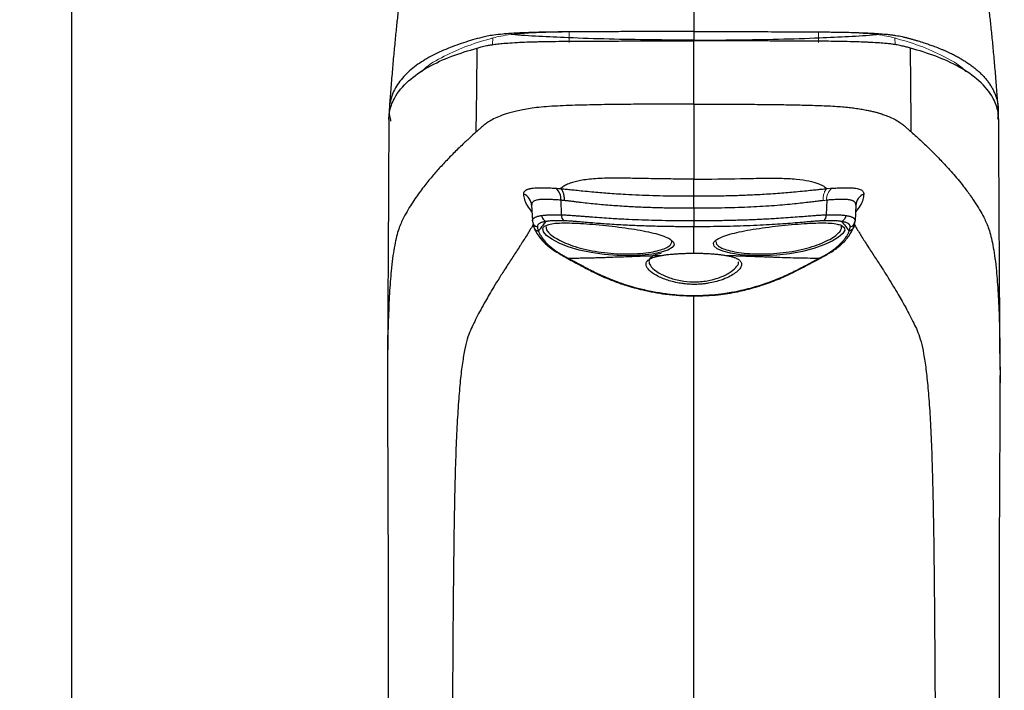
# Model space of a CAD drawing. Header units: millimetres. Extents: x 22 to 354, y 5 to 374.
# Tile 6 of 15: x 279 to 353, y 126 to 177. Entities that reach past the tile are written whole.
import ezdxf

# ---------------------------------------------------------------- set-up
doc = ezdxf.new("R2010")
doc.units = ezdxf.units.MM
doc.layers.add('DRAWINGS', color=7, linetype='Continuous')
doc.styles.add('SLDTEXTSTYLE0', font='TXT', dxfattribs={"width": 0.75})
doc.dimstyles.new('SLDDIMSTYLE0', dxfattribs={"dimtxt": 3.5, "dimasz": 3.302, "dimexe": 0, "dimexo": 0.0625, "dimgap": 0.875, "dimtad": 0, "dimtih": 1, "dimtoh": 1, "dimdec": 0, "dimrnd": 1e-09, "dimzin": 12, "dimdsep": 46, "dimtxsty": 'SLDTEXTSTYLE0', "dimsah": 1, "dimcen": 0.09, "dimadec": 0, "dimazin": 3, "dimtfac": 1, "dimtdec": 0, "dimtofl": 0, "dimtmove": 0, "dimatfit": 3, "dimfxl": 0, "dimfrac": 2, "dimtolj": 1, "dimtzin": 12, "dimarcsym": 0})

# ---------------------------------------------------------------- blocks, each defined once
blk = doc.blocks.new('_D_1')
at = {"layer": 'DRAWINGS'}
for p, q in [((328.111, 215.413), (282.363, 215.413)), ((283.363, 215.413), (283.363, 120.486)), ((283.363, 18.36), (283.363, 114.929)), ((306.021, 18.36), (282.363, 18.36))]:
    blk.add_line(p, q, dxfattribs=at)
for points in [[(283.363, 215.413), (282.855, 212.111), (283.871, 212.111)], [(283.363, 18.36), (283.871, 21.662), (282.855, 21.662)]]:
    blk.add_solid(points, dxfattribs=at)
at = {"layer": 'DRAWINGS', "insert": (279.483, 119.441), "char_height": 3.5, "attachment_point": 1, "style": 'SLDTEXTSTYLE0'}
blk.add_mtext('197', dxfattribs=at)

msp = doc.modelspace()

# ---------------------------------------------------------------- linework, layer by layer
at = {"color": 144, "linetype": 'Continuous', "lineweight": 18}
for p, q in [((314.93, 174.643), (314.956, 175.141)), ((320.683, 175.594), (320.673, 174.893)), ((326.989, 175.618), (330.017, 175.621)), ((330.017, 175.621), (330.018, 175.621)), ((330.017, 175.621), (330.017, 175.621)), ((339.371, 174.899), (339.365, 175.594)), ((345.105, 174.646), (345.079, 175.141))]:
    msp.add_line(p, q, dxfattribs=at)
at = {"color": 7, "linetype": 'Continuous', "lineweight": 25}
for p, q in [((330.017, 162.369), (330.017, 163.293)), ((317.863, 162.597), (317.924, 161.424)), ((320.049, 162.979), (320.084, 161.885)), ((339.986, 162.979), (339.951, 161.885)), ((342.172, 162.597), (342.11, 161.424)), ((330.017, 162.369), (330.017, 161.449)), ((317.927, 161.384), (318.061, 160.881)), ((330.017, 161.449), (330.017, 160.987)), ((330.017, 159.005), (330.017, 160.987)), ((341.974, 160.881), (342.107, 161.384)), ((338.527, 158.109), (339.618, 158.689)), ((307.053, 149.842), (307.053, 149.675)), ((307.059, 150.261), (307.054, 149.675)), ((352.976, 150.261), (352.981, 149.589)), ((352.983, 149.589), (352.982, 149.842))]:
    msp.add_line(p, q, dxfattribs=at)
at = {"color": 8, "linetype": 'Continuous', "lineweight": 25}
for p, q in [((318.001, 161.095), (317.979, 161.19)), ((342.061, 161.211), (342.035, 161.097)), ((307.054, 149.675), (307.053, 149.538)), ((352.981, 149.589), (352.983, 149.291))]:
    msp.add_line(p, q, dxfattribs=at)
at = {"color": 7, "linetype": 'Continuous', "lineweight": 25, "flags": 128}
for points in [[(313.712, 168.094), (313.742, 171.249), (313.772, 174.384)], [(330.017, 174.921), (330.017, 174.921)]]:
    msp.add_lwpolyline(points, dxfattribs=at)
at = {"color": 8, "linetype": 'Continuous', "lineweight": 25, "flags": 128}
for points in [[(341.009, 161.119), (341.07, 161.103), (341.295, 160.942), (341.331, 160.729), (341.188, 160.476), (340.873, 160.196), (340.396, 159.904), (339.77, 159.619), (339.016, 159.358), (338.158, 159.136), (337.221, 158.965), (336.24, 158.856), (335.263, 158.81), (334.333, 158.824), (333.489, 158.891), (332.769, 159.005), (332.193, 159.156), (331.778, 159.334), (331.539, 159.531), (331.489, 159.736), (331.489, 159.736)], [(328.252, 160.055), (328.283, 160.04), (328.505, 159.835), (328.542, 159.628), (328.395, 159.428), (328.069, 159.241), (327.57, 159.075), (326.91, 158.942), (326.121, 158.85), (325.232, 158.808), (324.275, 158.824), (323.293, 158.906), (322.329, 159.048), (321.422, 159.244), (320.612, 159.488), (319.926, 159.763), (319.377, 160.054), (318.981, 160.342), (318.751, 160.612), (318.702, 160.844), (318.702, 160.844)], [(330.014, 155.789), (330.014, 155.797), (330.014, 155.832)]]:
    msp.add_lwpolyline(points, dxfattribs=at)
at = {"color": 7, "linetype": 'Continuous', "lineweight": 25}
for centre, radius, start, end in [((319.049, 163.085), 1.006, 353.94531, 51.71069), ((316.896, 162.54), 0.969, 3.37255, 67.21182), ((343.139, 162.54), 0.969, 112.78818, 176.62745), ((320.59, 161.844), 0.508, 175.36647, 234.15422), ((339.445, 161.844), 0.508, 305.84579, 4.63354), ((318.412, 161.453), 0.488, 183.47452, 255.98435), ((341.623, 161.453), 0.488, 284.01565, 356.52548)]:
    msp.add_arc(centre, radius, start, end, dxfattribs=at)
at = {"color": 144, "linetype": 'Continuous', "lineweight": 18}
msp.add_arc((340.985, 163.085), 1.006, 128.28931, 186.05469, dxfattribs=at)
at = {"color": 7, "linetype": 'Continuous', "lineweight": 25}
for points in [[(330.017, 179.507), (330.017, 178.244), (330.017, 176.948), (330.017, 175.621)], [(346.323, 168.094), (346.303, 170.202), (346.283, 172.304), (346.262, 174.384)], [(330.017, 170.185), (330.017, 166.465), (330.017, 165.288), (330.017, 164.56)], [(319.672, 163.875), (319.783, 163.868), (319.899, 163.859), (320.019, 163.848)], [(339.761, 164.02), (339.849, 163.965), (339.934, 163.908), (340.016, 163.848)], [(320.322, 162.95), (320.228, 162.961), (320.137, 162.971), (320.049, 162.979)], [(341.098, 161.385), (341.295, 161.169), (341.47, 160.925), (341.66, 160.65)]]:
    msp.add_open_spline(points, degree=3, dxfattribs=at)
for points, knots in [([(307.966, 178.075), (307.965, 178.067), (307.928, 177.794), (307.849, 177.118), (307.735, 176.086), (307.618, 174.933), (307.503, 173.697), (307.39, 172.399), (307.284, 171.113), (307.225, 170.32), (307.196, 169.934)], [0, 0, 0, 0, 0.00306, 0.108697, 0.22499, 0.355128, 0.500359, 0.6605, 0.834421, 1, 1, 1, 1]), ([(352.838, 169.934), (352.81, 170.32), (352.75, 171.113), (352.645, 172.399), (352.532, 173.697), (352.416, 174.933), (352.3, 176.086), (352.186, 177.118), (352.107, 177.794), (352.07, 178.067), (352.069, 178.075)], [0, 0, 0, 0, 0.165535, 0.339466, 0.499615, 0.644853, 0.774999, 0.891297, 0.99694, 1, 1, 1, 1]), ([(330.017, 175.621), (329.322, 175.62), (327.627, 175.62), (325.429, 175.617), (323.434, 175.612), (322.026, 175.607), (320.723, 175.599), (319.647, 175.588), (318.747, 175.574), (317.959, 175.556), (317.258, 175.532), (316.653, 175.501), (316.133, 175.468), (315.555, 175.421), (315.002, 175.358), (314.508, 175.274), (313.778, 175.099), (312.992, 174.865), (311.85, 174.474), (310.766, 174.023), (309.585, 173.371), (308.735, 172.723), (308.022, 171.988), (307.575, 171.325), (307.289, 170.572), (307.181, 169.957), (307.173, 169.407), (307.262, 169.04), (307.292, 168.916)], [0, 0, 0, 0, 0.018123, 0.044198, 0.057309, 0.070471, 0.081422, 0.092569, 0.100971, 0.109646, 0.121491, 0.133634, 0.145979, 0.158383, 0.183446, 0.208962, 0.234526, 0.33322, 0.382567, 0.481262, 0.579958, 0.678656, 0.728004, 0.826706, 0.876055, 0.925422, 0.974772, 1, 1, 1, 1]), ([(330.017, 175.621), (330.017, 175.61), (330.017, 175.421), (330.017, 175.194), (330.017, 174.98)], [0, 0, 0, 0, 0.055235, 1, 1, 1, 1]), ([(330.018, 175.621), (330.713, 175.62), (331.908, 175.62), (333.853, 175.618), (335.855, 175.615), (337.767, 175.608), (339.312, 175.599), (340.387, 175.588), (341.288, 175.574), (342.076, 175.556), (342.777, 175.532), (343.434, 175.499), (344.027, 175.46), (344.496, 175.418), (344.859, 175.377), (345.263, 175.321), (345.601, 175.257), (345.899, 175.185), (346.124, 175.123), (346.35, 175.06), (346.582, 174.995), (346.89, 174.904), (347.235, 174.796), (347.615, 174.669), (347.991, 174.536), (348.323, 174.409), (348.614, 174.29), (348.9, 174.167), (349.216, 174.023), (349.557, 173.853), (349.855, 173.693), (350.145, 173.526), (350.425, 173.351), (350.695, 173.169), (350.954, 172.978), (351.201, 172.779), (351.436, 172.572), (351.657, 172.356), (351.863, 172.13), (352.053, 171.896), (352.227, 171.651), (352.383, 171.397), (352.521, 171.131), (352.638, 170.854), (352.748, 170.518), (352.811, 170.214), (352.841, 169.933), (352.85, 169.735), (352.845, 169.445), (352.811, 169.216), (352.788, 169.066)], [0, 0, 0, 0, 0.018304, 0.031466, 0.05126, 0.07117, 0.08223, 0.093487, 0.101974, 0.110735, 0.122698, 0.134962, 0.150566, 0.166276, 0.178921, 0.191712, 0.219648, 0.236862, 0.253475, 0.270088, 0.286701, 0.303313, 0.33654, 0.361459, 0.386379, 0.419604, 0.436217, 0.45283, 0.486058, 0.510977, 0.535897, 0.560816, 0.585739, 0.610659, 0.635578, 0.660497, 0.685423, 0.710342, 0.735262, 0.760182, 0.785101, 0.81002, 0.834952, 0.859872, 0.884791, 0.922181, 0.934652, 0.951265, 0.967878, 1, 1, 1, 1]), ([(307.159, 169.028), (307.167, 169.206), (307.186, 169.583), (307.332, 170.108), (307.708, 170.955), (308.57, 171.965), (310.068, 172.996), (311.847, 173.808), (313.13, 174.192), (313.772, 174.384)], [0, 0, 0, 0, 0.059705, 0.126872, 0.194054, 0.395543, 0.596963, 0.798471, 1, 1, 1, 1]), ([(313.772, 174.384), (313.823, 174.398), (313.929, 174.427), (314.091, 174.471), (314.275, 174.518), (314.493, 174.567), (314.708, 174.607), (314.919, 174.641), (315.157, 174.676), (315.517, 174.718), (316.057, 174.765), (316.711, 174.805), (317.418, 174.838), (318.05, 174.858), (318.575, 174.87), (319.056, 174.879), (319.748, 174.889), (320.684, 174.898), (321.658, 174.905), (322.441, 174.908), (323.295, 174.912), (324.223, 174.914), (325.303, 174.917), (326.552, 174.919), (328.127, 174.92), (329.384, 174.92), (330.017, 174.921)], [0, 0, 0, 0, 0.041231, 0.086772, 0.136618, 0.190763, 0.249218, 0.27442, 0.311629, 0.374025, 0.43458, 0.498393, 0.548541, 0.586063, 0.604794, 0.623631, 0.648286, 0.686244, 0.725071, 0.749157, 0.76618, 0.811805, 0.842744, 0.874473, 0.936813, 1, 1, 1, 1]), ([(346.262, 174.384), (346.212, 174.398), (346.111, 174.425), (345.963, 174.462), (345.811, 174.498), (345.649, 174.535), (345.471, 174.573), (345.276, 174.616), (345.052, 174.657), (344.779, 174.693), (344.419, 174.729), (343.936, 174.768), (343.427, 174.8), (342.942, 174.822), (342.539, 174.838), (341.937, 174.858), (341.161, 174.877), (340.311, 174.89), (339.484, 174.899), (338.541, 174.904), (337.43, 174.909), (336.066, 174.914), (334.363, 174.918), (332.307, 174.92), (330.819, 174.92), (330.017, 174.921)], [0, 0, 0, 0, 0.04145, 0.0829, 0.124375, 0.165902, 0.207513, 0.24924, 0.288032, 0.332135, 0.381722, 0.437098, 0.498391, 0.518329, 0.545923, 0.581047, 0.623653, 0.650806, 0.680821, 0.713628, 0.749195, 0.794534, 0.851475, 0.920005, 1, 1, 1, 1]), ([(330.017, 170.185), (330.017, 170.969), (330.017, 171.755), (330.017, 173.333), (330.017, 174.125), (330.017, 174.921)], [0, 0, 0, 0, 0.5, 0.5, 1, 1, 1, 1]), ([(352.876, 169.028), (352.867, 169.206), (352.848, 169.583), (352.703, 170.108), (352.327, 170.955), (351.465, 171.965), (349.967, 172.996), (348.188, 173.808), (346.904, 174.192), (346.263, 174.384)], [0, 0, 0, 0, 0.059705, 0.126872, 0.194054, 0.395543, 0.596963, 0.798471, 1, 1, 1, 1]), ([(330.017, 170.185), (328.869, 170.185), (327.729, 170.182), (326.008, 170.172), (325.432, 170.167), (324.274, 170.155), (323.691, 170.148), (322.518, 170.128), (321.927, 170.115), (321.04, 170.09), (320.744, 170.081), (320.155, 170.058), (319.862, 170.045), (319.295, 170.014), (319.019, 169.995), (318.51, 169.952), (318.279, 169.927), (317.854, 169.871), (317.661, 169.841), (317.296, 169.78), (317.126, 169.747), (316.648, 169.649), (316.371, 169.579), (315.889, 169.436), (315.685, 169.363), (315.32, 169.216), (315.158, 169.143), (314.87, 168.998), (314.747, 168.926), (314.531, 168.785), (314.437, 168.716), (314.264, 168.581), (314.186, 168.516), (314.039, 168.389), (313.971, 168.327), (313.839, 168.208), (313.774, 168.15), (313.711, 168.094)], [0, 0, 0, 0, 0.125, 0.125, 0.1875, 0.1875, 0.25, 0.25, 0.3125, 0.3125, 0.34375, 0.34375, 0.375, 0.375, 0.40625, 0.40625, 0.4375, 0.4375, 0.46875, 0.46875, 0.5, 0.5, 0.5625, 0.5625, 0.625, 0.625, 0.6875, 0.6875, 0.75, 0.75, 0.8125, 0.8125, 0.875, 0.875, 0.9375, 0.9375, 1, 1, 1, 1]), ([(330.017, 170.185), (330.314, 170.184), (330.94, 170.184), (331.925, 170.182), (333.004, 170.178), (334.308, 170.17), (335.681, 170.158), (336.968, 170.14), (337.886, 170.12), (338.615, 170.101), (339.27, 170.082), (339.953, 170.058), (340.592, 170.026), (341.172, 169.987), (341.671, 169.937), (342.129, 169.879), (342.549, 169.813), (342.94, 169.741), (343.274, 169.671), (343.564, 169.602), (343.815, 169.535), (344.081, 169.455), (344.4, 169.345), (344.779, 169.188), (345.198, 168.987), (345.537, 168.766), (345.807, 168.554), (346.013, 168.376), (346.177, 168.225), (346.278, 168.135), (346.323, 168.094)], [0, 0, 0, 0, 0.029673, 0.062523, 0.098504, 0.137544, 0.19308, 0.236283, 0.267325, 0.286517, 0.311225, 0.33538, 0.358987, 0.38195, 0.404204, 0.425981, 0.453038, 0.478975, 0.503798, 0.527517, 0.55019, 0.571875, 0.607014, 0.657407, 0.721767, 0.799507, 0.863781, 0.918314, 0.963615, 1, 1, 1, 1]), ([(307.159, 169.076), (307.146, 166.626), (307.113, 160.409), (307.078, 154.132), (307.056, 150.309), (307.056, 150.261)], [0, 0, 0, 0, 0.391266, 0.992366, 1, 1, 1, 1]), ([(352.979, 150.261), (352.979, 150.309), (352.957, 154.132), (352.922, 160.409), (352.889, 166.626), (352.876, 169.076)], [0, 0, 0, 0, 0.0076343, 0.6087341, 1, 1, 1, 1]), ([(313.711, 168.094), (313.537, 167.94), (313.381, 167.799), (313.161, 167.598), (313.09, 167.532), (312.951, 167.403), (312.883, 167.339), (312.682, 167.151), (312.554, 167.029), (312.309, 166.792), (312.192, 166.677), (311.962, 166.448), (311.85, 166.335), (311.628, 166.108), (311.519, 165.995), (311.305, 165.769), (311.2, 165.656), (310.99, 165.428), (310.886, 165.313), (310.679, 165.08), (310.577, 164.963), (310.371, 164.722), (310.268, 164.599), (310.06, 164.346), (309.956, 164.216), (309.745, 163.946), (309.638, 163.806), (309.311, 163.363), (309.085, 163.04), (308.748, 162.513), (308.636, 162.33), (308.417, 161.953), (308.309, 161.758), (308.207, 161.56)], [0, 0, 0, 0, 0.0625, 0.0625, 0.09375, 0.09375, 0.125, 0.125, 0.1875, 0.1875, 0.25, 0.25, 0.3125, 0.3125, 0.375, 0.375, 0.4375, 0.4375, 0.5, 0.5, 0.5625, 0.5625, 0.625, 0.625, 0.6875, 0.6875, 0.75, 0.75, 0.875, 0.875, 0.9375, 0.9375, 1, 1, 1, 1]), ([(346.324, 168.094), (346.454, 167.978), (346.718, 167.742), (347.113, 167.378), (347.514, 166.998), (348.023, 166.502), (348.666, 165.846), (349.446, 164.991), (350.151, 164.138), (350.729, 163.36), (351.162, 162.717), (351.525, 162.125), (351.731, 161.742), (351.828, 161.56)], [0, 0, 0, 0, 0.059566, 0.120977, 0.184216, 0.249214, 0.365119, 0.500554, 0.648957, 0.750925, 0.84196, 0.924963, 1, 1, 1, 1]), ([(330.017, 164.56), (329.755, 164.56), (329.239, 164.56), (328.478, 164.566), (327.741, 164.576), (326.729, 164.592), (325.495, 164.618), (324.009, 164.638), (322.632, 164.606), (321.666, 164.494), (321.097, 164.359), (320.787, 164.259), (320.56, 164.169), (320.403, 164.097), (320.316, 164.045), (320.274, 164.02)], [0, 0, 0, 0, 0.0658326, 0.1292146, 0.1906164, 0.2504528, 0.3833162, 0.5004561, 0.6287622, 0.7500129, 0.8087429, 0.8751609, 0.9183947, 0.9600293, 1, 1, 1, 1]), ([(330.017, 164.56), (331.256, 164.558), (332.434, 164.577), (334.059, 164.607), (334.578, 164.617), (335.563, 164.63), (336.029, 164.632), (336.909, 164.617), (337.321, 164.599), (338.058, 164.533), (338.38, 164.484), (338.919, 164.366), (339.136, 164.299), (339.407, 164.196), (339.488, 164.163), (339.635, 164.094), (339.699, 164.058), (339.761, 164.02)], [0, 0, 0, 0, 0.25, 0.25, 0.375, 0.375, 0.5, 0.5, 0.625, 0.625, 0.75, 0.75, 0.875, 0.875, 0.9375, 0.9375, 1, 1, 1, 1]), ([(317.271, 163.433), (317.272, 163.453), (317.273, 163.492), (317.286, 163.545), (317.306, 163.595), (317.336, 163.641), (317.374, 163.683), (317.42, 163.721), (317.474, 163.755), (317.537, 163.785), (317.609, 163.812), (317.689, 163.835), (317.777, 163.855), (317.911, 163.878), (318.099, 163.899), (318.358, 163.914), (318.644, 163.917), (318.958, 163.911), (319.299, 163.897), (319.548, 163.882), (319.672, 163.875)], [0, 0, 0, 0, 0.042222, 0.084269, 0.126164, 0.167926, 0.209579, 0.251151, 0.292679, 0.334204, 0.375764, 0.417403, 0.459165, 0.501101, 0.590043, 0.675393, 0.758019, 0.838934, 0.919231, 1, 1, 1, 1]), ([(320.274, 164.02), (320.23, 163.992), (320.141, 163.936), (320.06, 163.878), (320.019, 163.848)], [0, 0, 0, 0, 0.487943, 1, 1, 1, 1]), ([(330.017, 163.293), (330.017, 163.46), (330.017, 163.653), (330.017, 164.079), (330.017, 164.311), (330.017, 164.56)], [0, 0, 0, 0, 0.5, 0.5, 1, 1, 1, 1]), ([(340.362, 163.875), (340.431, 163.879), (340.568, 163.887), (340.764, 163.897), (340.952, 163.906), (341.131, 163.911), (341.302, 163.915), (341.465, 163.916), (341.62, 163.914), (341.767, 163.909), (341.906, 163.9), (342.038, 163.888), (342.19, 163.868), (342.35, 163.837), (342.502, 163.787), (342.619, 163.723), (342.703, 163.643), (342.755, 163.548), (342.761, 163.472), (342.764, 163.433)], [0, 0, 0, 0, 0.044169, 0.08806, 0.131842, 0.175691, 0.219786, 0.264307, 0.309427, 0.355311, 0.402109, 0.449959, 0.498985, 0.582665, 0.665847, 0.748885, 0.832095, 0.91574, 1, 1, 1, 1]), ([(320.019, 163.848), (320.076, 163.843), (320.19, 163.833), (320.369, 163.816), (320.555, 163.797), (320.75, 163.777), (320.954, 163.756), (321.271, 163.723), (321.746, 163.673), (322.542, 163.595), (323.604, 163.505), (324.786, 163.426), (325.915, 163.371), (326.941, 163.334), (327.968, 163.31), (328.993, 163.296), (329.676, 163.294), (330.017, 163.293)], [0, 0, 0, 0, 0.019435, 0.039379, 0.059871, 0.080947, 0.102643, 0.124996, 0.180975, 0.249641, 0.368, 0.499673, 0.600292, 0.700645, 0.800737, 0.900532, 1, 1, 1, 1]), ([(320.322, 162.95), (320.326, 163.044), (320.323, 163.142), (320.299, 163.333), (320.279, 163.425), (320.224, 163.59), (320.189, 163.661), (320.109, 163.776), (320.064, 163.819), (320.019, 163.848)], [0, 0, 0, 0, 0.25, 0.25, 0.5, 0.5, 0.75, 0.75, 1, 1, 1, 1]), ([(330.017, 163.293), (330.207, 163.294), (330.585, 163.294), (331.154, 163.298), (331.723, 163.305), (332.293, 163.315), (332.863, 163.329), (333.432, 163.346), (334.002, 163.368), (334.571, 163.393), (335.396, 163.436), (336.427, 163.505), (337.486, 163.594), (338.284, 163.672), (338.831, 163.73), (339.28, 163.777), (339.664, 163.816), (339.901, 163.837), (340.016, 163.848)], [0, 0, 0, 0, 0.055182, 0.110468, 0.165855, 0.221338, 0.276911, 0.332566, 0.388301, 0.44412, 0.50002, 0.631539, 0.749808, 0.818333, 0.874873, 0.919182, 0.960792, 1, 1, 1, 1]), ([(320.049, 162.979), (319.985, 162.984), (319.857, 162.995), (319.677, 163.007), (319.506, 163.018), (319.346, 163.027), (319.196, 163.033), (319.056, 163.037), (318.926, 163.038), (318.806, 163.038), (318.695, 163.035), (318.592, 163.03), (318.499, 163.023), (318.372, 163.009), (318.226, 162.983), (318.083, 162.935), (317.976, 162.873), (317.905, 162.796), (317.865, 162.707), (317.864, 162.634), (317.863, 162.597)], [0, 0, 0, 0, 0.047189, 0.093377, 0.138568, 0.182762, 0.225962, 0.268172, 0.309393, 0.34963, 0.388885, 0.427164, 0.464471, 0.500811, 0.589157, 0.675308, 0.759359, 0.841414, 0.921587, 1, 1, 1, 1]), ([(330.017, 162.369), (329.842, 162.37), (329.493, 162.37), (328.97, 162.374), (328.45, 162.38), (327.936, 162.389), (327.43, 162.4), (326.932, 162.414), (326.446, 162.431), (325.971, 162.45), (325.51, 162.471), (324.812, 162.509), (323.848, 162.574), (322.831, 162.663), (322.022, 162.746), (321.533, 162.805), (321.155, 162.852), (320.871, 162.886), (320.59, 162.919), (320.412, 162.939), (320.322, 162.95)], [0, 0, 0, 0, 0.05275, 0.105411, 0.157757, 0.209584, 0.260703, 0.310944, 0.360153, 0.408193, 0.454944, 0.500302, 0.621046, 0.750305, 0.814824, 0.875053, 0.906028, 0.937354, 0.968755, 1, 1, 1, 1]), ([(339.712, 162.95), (339.662, 162.944), (339.559, 162.932), (339.394, 162.912), (339.215, 162.891), (339.021, 162.867), (338.811, 162.842), (338.479, 162.802), (338.01, 162.749), (337.369, 162.679), (336.647, 162.611), (335.835, 162.549), (334.967, 162.493), (334.049, 162.447), (333.091, 162.413), (332.091, 162.388), (331.061, 162.372), (330.367, 162.37), (330.017, 162.369)], [0, 0, 0, 0, 0.017631, 0.036444, 0.056521, 0.077938, 0.100765, 0.125063, 0.18543, 0.250149, 0.326445, 0.409874, 0.500017, 0.592051, 0.689228, 0.790522, 0.894638, 1, 1, 1, 1]), ([(342.172, 162.597), (342.172, 162.617), (342.173, 162.658), (342.163, 162.712), (342.144, 162.763), (342.116, 162.809), (342.078, 162.851), (342.03, 162.889), (341.971, 162.923), (341.901, 162.952), (341.82, 162.977), (341.727, 162.998), (341.605, 163.017), (341.443, 163.032), (341.23, 163.039), (340.979, 163.038), (340.689, 163.027), (340.359, 163.009), (340.112, 162.989), (339.986, 162.979)], [0, 0, 0, 0, 0.04256, 0.085627, 0.129222, 0.173366, 0.218078, 0.263377, 0.30928, 0.355804, 0.402965, 0.450779, 0.499259, 0.572878, 0.650393, 0.731836, 0.817238, 0.90662, 1, 1, 1, 1]), ([(317.924, 161.424), (317.924, 161.441), (317.925, 161.474), (317.938, 161.521), (317.961, 161.565), (317.994, 161.606), (318.038, 161.644), (318.091, 161.68), (318.155, 161.712), (318.228, 161.742), (318.311, 161.769), (318.404, 161.793), (318.506, 161.815), (318.581, 161.827), (318.619, 161.833)], [0, 0, 0, 0, 0.084052, 0.167943, 0.251683, 0.33528, 0.418743, 0.502081, 0.585303, 0.668419, 0.751438, 0.834368, 0.917219, 1, 1, 1, 1]), ([(318.619, 161.833), (318.627, 161.739), (318.661, 161.638), (318.777, 161.474), (318.857, 161.415), (318.937, 161.385)], [0, 0, 0, 0, 0.5, 0.5, 1, 1, 1, 1]), ([(318.62, 161.833), (318.659, 161.838), (318.738, 161.849), (318.869, 161.862), (319.011, 161.873), (319.163, 161.881), (319.325, 161.887), (319.499, 161.89), (319.683, 161.891), (319.878, 161.889), (320.015, 161.886), (320.084, 161.885)], [0, 0, 0, 0, 0.105416, 0.212232, 0.32046, 0.430109, 0.541189, 0.65371, 0.76768, 0.883108, 1, 1, 1, 1]), ([(320.084, 161.885), (320.124, 161.884), (320.207, 161.881), (320.347, 161.874), (320.508, 161.865), (320.693, 161.852), (320.905, 161.837), (321.145, 161.819), (321.417, 161.799), (321.721, 161.776), (322.059, 161.75), (322.763, 161.695), (323.72, 161.629), (324.873, 161.562), (325.884, 161.519), (326.877, 161.488), (327.906, 161.466), (328.957, 161.452), (329.664, 161.45), (330.017, 161.449)], [0, 0, 0, 0, 0.014345, 0.030526, 0.048733, 0.069169, 0.092045, 0.117578, 0.145978, 0.177448, 0.212174, 0.250318, 0.392227, 0.500138, 0.593573, 0.691551, 0.792907, 0.896259, 1, 1, 1, 1]), ([(330.017, 161.449), (330.194, 161.45), (330.548, 161.45), (331.078, 161.454), (331.607, 161.459), (332.133, 161.467), (332.653, 161.477), (333.166, 161.49), (333.669, 161.504), (334.162, 161.521), (334.641, 161.54), (335.321, 161.572), (336.315, 161.629), (337.351, 161.701), (338.188, 161.766), (338.697, 161.805), (339.117, 161.837), (339.457, 161.86), (339.729, 161.877), (339.882, 161.882), (339.951, 161.885)], [0, 0, 0, 0, 0.051805, 0.103732, 0.155561, 0.207082, 0.258104, 0.308446, 0.357942, 0.40644, 0.4538, 0.499898, 0.607753, 0.749795, 0.811433, 0.863883, 0.907997, 0.944738, 0.975095, 1, 1, 1, 1]), ([(339.951, 161.885), (340.013, 161.886), (340.137, 161.889), (340.313, 161.891), (340.481, 161.891), (340.641, 161.889), (340.792, 161.884), (340.934, 161.878), (341.067, 161.87), (341.192, 161.86), (341.309, 161.848), (341.38, 161.838), (341.415, 161.833)], [0, 0, 0, 0, 0.105269, 0.20935, 0.31225, 0.413975, 0.514529, 0.613921, 0.712156, 0.809243, 0.905188, 1, 1, 1, 1]), ([(341.415, 161.833), (341.407, 161.739), (341.373, 161.638), (341.257, 161.474), (341.177, 161.415), (341.097, 161.385)], [0, 0, 0, 0, 0.5, 0.5, 1, 1, 1, 1]), ([(341.416, 161.833), (341.454, 161.827), (341.529, 161.815), (341.631, 161.793), (341.724, 161.769), (341.807, 161.742), (341.88, 161.712), (341.944, 161.68), (341.997, 161.644), (342.041, 161.606), (342.074, 161.565), (342.097, 161.521), (342.11, 161.474), (342.11, 161.441), (342.11, 161.424)], [0, 0, 0, 0, 0.0827809, 0.1656317, 0.2485616, 0.3315798, 0.4146955, 0.4979179, 0.581256, 0.6647191, 0.748316, 0.8320558, 0.9159475, 1, 1, 1, 1]), ([(318.001, 161.095), (318.005, 161.044), (318.012, 160.968), (318.053, 160.905), (318.067, 160.884)], [0, 0, 0, 0, 0.673131, 1, 1, 1, 1]), ([(318.03, 160.947), (318.098, 160.793), (318.245, 160.462), (318.676, 159.918), (319.348, 159.297), (320.072, 158.887), (320.454, 158.67)], [0, 0, 0, 0, 0.202639, 0.437368, 0.703357, 1, 1, 1, 1]), ([(318.937, 161.385), (318.9, 161.379), (318.823, 161.366), (318.717, 161.342), (318.618, 161.313), (318.528, 161.276), (318.446, 161.233), (318.376, 161.181), (318.326, 161.12), (318.295, 161.054), (318.294, 161.004), (318.293, 160.98)], [0, 0, 0, 0, 0.088489, 0.182338, 0.281592, 0.386612, 0.49791, 0.624547, 0.749977, 0.874875, 1, 1, 1, 1]), ([(318.293, 160.98), (318.295, 160.958), (318.299, 160.916), (318.313, 160.84), (318.331, 160.772), (318.353, 160.704), (318.366, 160.67), (318.374, 160.65)], [0, 0, 0, 0, 0.202723, 0.399966, 0.70001, 0.820022, 1, 1, 1, 1]), ([(318.937, 161.384), (318.901, 161.344), (318.827, 161.259), (318.719, 161.125), (318.608, 160.978), (318.492, 160.819), (318.414, 160.707), (318.374, 160.65)], [0, 0, 0, 0, 0.170332, 0.355331, 0.555142, 0.769953, 1, 1, 1, 1]), ([(318.914, 161.064), (318.984, 161.1), (319.147, 161.185), (319.615, 161.253), (320.273, 161.282), (321.068, 161.266), (321.96, 161.214), (322.92, 161.133), (323.907, 161.029), (324.88, 160.905), (325.804, 160.762), (326.64, 160.603), (327.346, 160.427), (327.906, 160.244), (328.14, 160.117), (328.252, 160.055)], [0, 0, 0, 0, 0.05847, 0.137185, 0.216113, 0.295157, 0.374145, 0.452985, 0.531806, 0.610813, 0.690038, 0.769518, 0.848578, 0.927342, 1, 1, 1, 1]), ([(320.293, 161.432), (320.231, 161.433), (320.107, 161.437), (319.93, 161.439), (319.763, 161.439), (319.604, 161.437), (319.453, 161.432), (319.311, 161.425), (319.178, 161.414), (319.052, 161.401), (318.976, 161.39), (318.937, 161.385)], [0, 0, 0, 0, 0.114164, 0.22692, 0.33855, 0.449334, 0.559549, 0.669463, 0.77934, 0.889437, 1, 1, 1, 1]), ([(318.943, 160.982), (318.945, 160.907), (318.95, 160.758), (319.178, 160.483), (319.552, 160.193), (320.076, 159.901), (320.733, 159.622), (321.511, 159.377), (322.385, 159.181), (323.315, 159.039), (324.265, 158.956), (325.192, 158.941), (326.052, 158.985), (326.814, 159.079), (327.451, 159.214), (327.93, 159.381), (328.245, 159.569), (328.376, 159.771), (328.371, 159.942), (328.255, 160.041), (328.219, 160.072)], [0, 0, 0, 0, 0.057325, 0.114977, 0.172428, 0.229717, 0.286941, 0.34427, 0.401626, 0.458881, 0.516005, 0.573142, 0.630243, 0.687499, 0.744898, 0.802313, 0.859531, 0.916727, 0.97399, 1, 1, 1, 1]), ([(330.017, 160.987), (329.836, 160.987), (329.471, 160.987), (328.924, 160.991), (328.374, 160.996), (327.822, 161.005), (327.268, 161.016), (326.713, 161.03), (326.156, 161.048), (325.597, 161.07), (324.788, 161.107), (323.782, 161.165), (322.729, 161.242), (321.95, 161.308), (321.443, 161.354), (321.081, 161.384), (320.792, 161.406), (320.529, 161.422), (320.37, 161.429), (320.293, 161.432)], [0, 0, 0, 0, 0.054534, 0.109303, 0.164316, 0.219577, 0.27509, 0.330859, 0.386886, 0.44317, 0.49971, 0.632008, 0.749421, 0.824071, 0.875125, 0.909239, 0.941271, 0.971445, 1, 1, 1, 1]), ([(339.742, 161.432), (339.699, 161.43), (339.611, 161.427), (339.47, 161.42), (339.322, 161.411), (339.165, 161.4), (338.999, 161.388), (338.825, 161.374), (338.547, 161.35), (338.086, 161.308), (337.437, 161.253), (336.678, 161.196), (335.862, 161.142), (334.959, 161.092), (333.993, 161.051), (332.991, 161.02), (331.994, 161), (331.004, 160.989), (330.345, 160.987), (330.017, 160.987)], [0, 0, 0, 0, 0.016152, 0.032795, 0.049976, 0.06774, 0.086131, 0.105189, 0.124956, 0.175836, 0.250482, 0.327193, 0.410318, 0.500304, 0.601881, 0.702629, 0.802551, 0.901664, 1, 1, 1, 1]), ([(331.679, 159.88), (331.681, 159.811), (331.686, 159.673), (331.926, 159.475), (332.322, 159.295), (332.878, 159.143), (333.572, 159.026), (334.39, 158.958), (335.289, 158.944), (336.234, 158.988), (337.182, 159.096), (338.086, 159.269), (338.912, 159.494), (339.635, 159.755), (340.233, 160.042), (340.687, 160.336), (340.98, 160.616), (341.118, 160.844), (341.083, 160.954), (341.069, 160.996)], [0, 0, 0, 0, 0.060515, 0.121117, 0.181458, 0.241557, 0.301544, 0.361589, 0.421714, 0.48187, 0.542117, 0.60222, 0.662224, 0.722455, 0.782977, 0.843418, 0.903563, 0.963558, 1, 1, 1, 1]), ([(331.683, 159.98), (331.759, 160.035), (331.928, 160.157), (332.395, 160.339), (333.036, 160.52), (333.814, 160.686), (334.691, 160.836), (335.639, 160.969), (336.623, 161.084), (337.601, 161.178), (338.537, 161.245), (339.391, 161.28), (340.113, 161.272), (340.673, 161.224), (340.903, 161.152), (341.009, 161.119)], [0, 0, 0, 0, 0.063926, 0.142601, 0.221498, 0.300549, 0.379546, 0.458348, 0.537202, 0.616297, 0.695513, 0.774813, 0.853997, 0.932944, 1, 1, 1, 1]), ([(339.58, 158.67), (339.85, 158.818), (340.429, 159.135), (341.121, 159.68), (341.703, 160.305), (341.901, 160.726), (342.005, 160.947)], [0, 0, 0, 0, 0.205175, 0.440015, 0.705115, 1, 1, 1, 1]), ([(341.097, 161.385), (341.059, 161.39), (340.982, 161.401), (340.857, 161.414), (340.723, 161.425), (340.582, 161.432), (340.431, 161.437), (340.272, 161.439), (340.104, 161.439), (339.928, 161.437), (339.804, 161.433), (339.742, 161.432)], [0, 0, 0, 0, 0.110563, 0.22066, 0.330538, 0.440452, 0.550667, 0.661451, 0.773082, 0.885837, 1, 1, 1, 1]), ([(341.741, 160.98), (341.741, 160.996), (341.742, 161.029), (341.73, 161.076), (341.709, 161.119), (341.678, 161.16), (341.637, 161.198), (341.578, 161.239), (341.496, 161.282), (341.381, 161.323), (341.25, 161.358), (341.147, 161.377), (341.098, 161.385)], [0, 0, 0, 0, 0.083282, 0.166281, 0.24923, 0.33235, 0.415842, 0.499901, 0.625415, 0.749263, 0.881739, 1, 1, 1, 1]), ([(341.661, 160.651), (341.671, 160.677), (341.693, 160.734), (341.716, 160.816), (341.734, 160.9), (341.739, 160.953), (341.741, 160.98)], [0, 0, 0, 0, 0.231074, 0.500023, 0.745158, 1, 1, 1, 1]), ([(342.034, 161.095), (342.03, 161.044), (342.023, 160.968), (341.982, 160.905), (341.968, 160.884)], [0, 0, 0, 0, 0.673782, 1, 1, 1, 1]), ([(318.374, 160.65), (318.39, 160.611), (318.421, 160.534), (318.48, 160.416), (318.549, 160.297), (318.629, 160.176), (318.719, 160.053), (318.821, 159.929), (318.935, 159.804), (319.062, 159.677), (319.201, 159.549), (319.353, 159.42), (319.521, 159.29), (319.703, 159.159), (319.901, 159.028), (320.116, 158.896), (320.348, 158.764), (320.516, 158.677), (320.601, 158.634)], [0, 0, 0, 0, 0.062124, 0.124003, 0.185686, 0.247224, 0.308673, 0.370093, 0.431546, 0.493104, 0.55484, 0.616836, 0.679183, 0.741979, 0.805332, 0.869362, 0.934202, 1, 1, 1, 1]), ([(339.433, 158.634), (339.499, 158.667), (339.628, 158.733), (339.81, 158.834), (339.982, 158.934), (340.144, 159.035), (340.296, 159.135), (340.438, 159.235), (340.571, 159.334), (340.696, 159.433), (340.813, 159.531), (340.922, 159.629), (341.023, 159.726), (341.116, 159.823), (341.203, 159.918), (341.283, 160.013), (341.355, 160.107), (341.422, 160.2), (341.482, 160.292), (341.536, 160.383), (341.584, 160.474), (341.626, 160.563), (341.649, 160.621), (341.661, 160.651)], [0, 0, 0, 0, 0.050232, 0.099886, 0.149029, 0.197723, 0.246028, 0.293995, 0.341675, 0.389114, 0.436355, 0.483436, 0.530396, 0.577268, 0.624086, 0.67088, 0.717679, 0.764509, 0.811398, 0.858369, 0.905445, 0.952648, 1, 1, 1, 1]), ([(320.602, 158.633), (320.753, 158.635), (321.05, 158.637), (321.496, 158.644), (321.931, 158.652), (322.357, 158.663), (322.771, 158.675), (323.173, 158.687), (323.562, 158.7), (324.032, 158.717), (324.585, 158.737), (325.223, 158.761), (325.847, 158.784), (326.457, 158.805), (327.051, 158.825), (327.446, 158.837), (327.64, 158.842)], [0, 0, 0, 0, 0.070224, 0.138365, 0.204327, 0.268022, 0.329364, 0.388279, 0.444698, 0.498562, 0.590478, 0.679026, 0.764199, 0.846032, 0.924595, 1, 1, 1, 1]), ([(332.395, 158.843), (332.445, 158.835), (332.544, 158.818), (332.682, 158.79), (332.811, 158.76), (332.931, 158.728), (333.041, 158.693), (333.141, 158.655), (333.232, 158.615), (333.313, 158.571), (333.385, 158.523), (333.448, 158.472), (333.543, 158.371), (333.62, 158.21), (333.569, 157.97), (333.374, 157.716), (333.063, 157.457), (332.631, 157.208), (332.138, 157.006), (331.618, 156.851), (331.18, 156.76), (330.801, 156.705), (330.515, 156.676), (330.253, 156.664), (329.975, 156.661), (329.66, 156.673), (329.296, 156.706), (328.867, 156.769), (328.411, 156.869), (327.791, 157.055), (327.149, 157.343), (326.636, 157.731), (326.387, 158.107), (326.468, 158.364), (326.633, 158.518), (326.769, 158.602), (326.937, 158.676), (327.139, 158.74), (327.371, 158.796), (327.549, 158.827), (327.639, 158.843)], [0, 0, 0, 0, 0.011482, 0.022811, 0.034024, 0.04516, 0.056263, 0.067384, 0.078576, 0.089899, 0.101415, 0.113194, 0.125311, 0.167041, 0.207814, 0.250246, 0.291555, 0.332877, 0.375384, 0.405675, 0.438016, 0.456393, 0.472884, 0.487577, 0.500711, 0.520119, 0.540843, 0.563221, 0.595661, 0.62563, 0.688797, 0.750184, 0.813162, 0.874981, 0.89657, 0.917418, 0.937899, 0.958326, 0.978956, 1, 1, 1, 1]), ([(327.64, 158.842), (327.687, 158.85), (327.78, 158.865), (327.927, 158.885), (328.08, 158.904), (328.237, 158.921), (328.401, 158.937), (328.57, 158.951), (328.786, 158.967), (329.052, 158.982), (329.368, 158.995), (329.691, 159.003), (329.908, 159.004), (330.017, 159.005)], [0, 0, 0, 0, 0.071656, 0.142871, 0.213875, 0.284903, 0.356199, 0.428014, 0.5006, 0.6258, 0.749839, 0.8741, 1, 1, 1, 1]), ([(330.017, 159.005), (330.08, 159.005), (330.205, 159.004), (330.391, 159.002), (330.575, 158.997), (330.757, 158.992), (330.938, 158.984), (331.117, 158.975), (331.337, 158.961), (331.594, 158.941), (331.879, 158.913), (332.148, 158.881), (332.312, 158.855), (332.395, 158.842)], [0, 0, 0, 0, 0.072156, 0.143658, 0.214771, 0.285758, 0.356882, 0.428399, 0.500556, 0.62641, 0.750724, 0.87483, 1, 1, 1, 1]), ([(332.395, 158.842), (332.5, 158.839), (332.712, 158.833), (333.03, 158.824), (333.353, 158.813), (333.681, 158.802), (334.013, 158.79), (334.349, 158.778), (334.69, 158.765), (335.035, 158.752), (335.383, 158.739), (335.736, 158.726), (336.23, 158.709), (336.879, 158.686), (337.694, 158.662), (338.556, 158.642), (339.135, 158.636), (339.433, 158.633)], [0, 0, 0, 0, 0.040731, 0.082382, 0.124977, 0.168535, 0.213071, 0.258596, 0.305121, 0.352649, 0.401181, 0.450717, 0.501251, 0.611522, 0.731809, 0.861533, 1, 1, 1, 1]), ([(320.453, 158.671), (320.772, 158.492), (321.126, 158.295), (321.58, 158.058), (321.623, 158.035)], [0, 0, 0, 0, 0.903368, 1, 1, 1, 1]), ([(320.602, 158.635), (320.637, 158.617), (320.712, 158.579), (320.838, 158.514), (320.981, 158.438), (321.14, 158.353), (321.313, 158.258), (321.499, 158.156), (321.696, 158.048), (321.905, 157.934), (322.124, 157.817), (322.42, 157.666), (322.818, 157.474), (323.338, 157.239), (323.933, 156.992), (324.592, 156.747), (325.343, 156.51), (326.212, 156.282), (327.021, 156.118), (327.693, 156.01), (328.155, 155.944), (328.577, 155.895), (328.957, 155.862), (329.291, 155.844), (329.576, 155.836), (329.812, 155.833), (329.952, 155.832), (330.014, 155.832)], [0, 0, 0, 0, 0.017333, 0.036995, 0.058781, 0.082464, 0.107795, 0.134507, 0.162311, 0.190909, 0.219994, 0.249265, 0.303707, 0.363589, 0.428763, 0.499185, 0.56969, 0.652288, 0.74851, 0.793968, 0.835846, 0.87387, 0.90774, 0.937347, 0.962653, 0.983567, 1, 1, 1, 1]), ([(321.623, 158.035), (321.905, 157.884), (322.432, 157.6), (323.25, 157.224), (324.058, 156.893), (325.001, 156.56), (326.297, 156.205), (328.008, 155.878), (329.305, 155.821), (330.014, 155.789)], [0, 0, 0, 0, 0.132902, 0.249033, 0.334307, 0.444357, 0.591735, 0.777101, 1, 1, 1, 1]), ([(330.014, 155.832), (330.093, 155.831), (330.251, 155.831), (330.488, 155.833), (330.688, 155.845), (330.889, 155.855), (331.125, 155.868), (331.59, 155.904), (332.167, 155.97), (332.887, 156.08), (333.563, 156.215), (334.251, 156.383), (334.866, 156.561), (335.694, 156.833), (336.647, 157.215), (337.545, 157.635), (338.171, 157.958), (338.584, 158.177), (338.917, 158.36), (339.188, 158.509), (339.354, 158.594), (339.433, 158.635)], [0, 0, 0, 0, 0.021002, 0.04194, 0.062896, 0.074435, 0.095441, 0.125581, 0.198677, 0.250501, 0.321009, 0.385643, 0.445006, 0.499736, 0.633722, 0.749938, 0.814666, 0.875092, 0.91872, 0.961253, 1, 1, 1, 1]), ([(330.014, 155.789), (330.63, 155.806), (331.741, 155.838), (333.193, 156.082), (334.27, 156.34), (335.175, 156.611), (336.123, 156.95), (337.233, 157.436), (338.087, 157.874), (338.479, 158.083), (338.527, 158.109)], [0, 0, 0, 0, 0.189755, 0.341986, 0.457543, 0.54192, 0.649235, 0.793925, 0.974418, 1, 1, 1, 1]), ([(307.053, 149.538), (307.055, 148.659), (307.059, 146.746), (307.073, 143.836), (307.085, 140.428), (307.101, 136.642), (307.109, 132.535), (307.108, 128.16), (307.092, 123.518), (307.074, 118.575), (307.054, 113.274), (307.031, 107.354), (307.003, 100.782), (306.971, 93.522), (306.932, 85.784), (306.889, 77.553), (306.845, 68.864), (306.804, 59.695), (306.772, 50.023), (306.75, 40.316), (306.742, 33.831), (306.738, 30.76)], [0, 0, 0, 0, 0.0245022, 0.0533034, 0.0842445, 0.1172391, 0.1520669, 0.1885763, 0.2268456, 0.2679215, 0.3120492, 0.3592422, 0.4157593, 0.476178, 0.5405625, 0.6090229, 0.6817475, 0.7575684, 0.8380141, 0.9232886, 1, 1, 1, 1]), ([(353.297, 30.76), (353.295, 33.482), (353.289, 39.291), (353.272, 48.011), (353.247, 56.751), (353.216, 64.985), (353.181, 72.732), (353.147, 80.014), (353.113, 87.052), (353.081, 93.833), (353.052, 100.337), (353.026, 106.338), (353.003, 111.845), (352.981, 117.057), (352.961, 121.937), (352.941, 126.481), (352.932, 130.488), (352.934, 133.959), (352.94, 136.662), (352.947, 138.672), (352.953, 140.166), (352.961, 141.648), (352.971, 143.321), (352.981, 145.286), (352.989, 147.448), (352.985, 148.865), (352.983, 149.589)], [0, 0, 0, 0, 0.067936, 0.14494, 0.217579, 0.285992, 0.350357, 0.410858, 0.467645, 0.525957, 0.580018, 0.629906, 0.675681, 0.717398, 0.759944, 0.797431, 0.830738, 0.860004, 0.884876, 0.899766, 0.912133, 0.92416, 0.939011, 0.956873, 0.977962, 1, 1, 1, 1])]:
    msp.add_open_spline(points, degree=3, knots=knots, dxfattribs=at)
at = {"color": 144, "linetype": 'Continuous', "lineweight": 18}
for points, knots in [([(309.618, 172.611), (309.621, 172.614), (309.977, 173.055), (311.088, 173.675), (312.82, 174.514), (314.109, 174.895), (314.754, 175.085)], [0, 0, 0, 0, 0.002545, 0.334589, 0.667019, 1, 1, 1, 1]), ([(314.754, 175.085), (314.837, 175.108), (315.084, 175.177), (315.514, 175.285), (316.112, 175.379), (316.752, 175.444), (317.283, 175.485), (317.968, 175.525), (318.681, 175.556), (319.474, 175.577), (320.259, 175.591), (321.267, 175.601), (322.649, 175.609), (323.663, 175.612), (324.271, 175.614)], [0, 0, 0, 0, 0.091212, 0.273647, 0.456506, 0.527862, 0.599526, 0.670957, 0.743846, 0.777958, 0.81318, 0.865694, 0.919463, 1, 1, 1, 1]), ([(320.67, 175.312), (320.67, 175.32), (320.67, 175.336), (320.67, 175.442), (320.672, 175.546), (320.672, 175.594)], [0, 0, 0, 0, 0.352933, 0.706006, 1, 1, 1, 1]), ([(320.671, 174.812), (320.671, 174.834), (320.672, 174.878), (320.673, 174.942), (320.674, 175.014), (320.675, 175.092), (320.675, 175.168), (320.675, 175.231), (320.675, 175.277), (320.675, 175.307), (320.675, 175.311), (320.675, 175.312)], [0, 0, 0, 0, 0.083587, 0.166405, 0.249895, 0.374197, 0.499636, 0.623186, 0.749448, 0.874067, 1, 1, 1, 1]), ([(345.281, 175.085), (345.198, 175.108), (344.95, 175.177), (344.521, 175.285), (343.829, 175.395), (342.963, 175.472), (342.085, 175.525), (341.207, 175.563), (340.014, 175.588), (338.765, 175.601), (337.274, 175.61), (336.151, 175.613), (335.431, 175.615)], [0, 0, 0, 0, 0.089923, 0.270087, 0.450055, 0.590967, 0.662426, 0.733354, 0.801438, 0.853739, 0.90623, 1, 1, 1, 1]), ([(339.36, 175.312), (339.36, 175.312), (339.36, 175.31), (339.359, 175.297), (339.359, 175.272), (339.359, 175.231), (339.36, 175.168), (339.36, 175.092), (339.361, 175.005), (339.362, 174.911), (339.363, 174.845), (339.364, 174.812)], [0, 0, 0, 0, 0.0837664, 0.1668677, 0.250748, 0.3755511, 0.5005603, 0.6251855, 0.7503262, 0.8750189, 1, 1, 1, 1]), ([(339.365, 175.312), (339.365, 175.32), (339.365, 175.336), (339.364, 175.442), (339.363, 175.546), (339.363, 175.594)], [0, 0, 0, 0, 0.352921, 0.705982, 1, 1, 1, 1]), ([(350.417, 172.611), (350.414, 172.614), (350.058, 173.055), (348.946, 173.675), (347.215, 174.514), (345.926, 174.895), (345.281, 175.085)], [0, 0, 0, 0, 0.0025451, 0.3345891, 0.6670195, 1, 1, 1, 1]), ([(339.712, 162.95), (339.709, 163.044), (339.712, 163.143), (339.735, 163.333), (339.755, 163.425), (339.811, 163.59), (339.846, 163.662), (339.926, 163.776), (339.97, 163.819), (340.016, 163.848)], [0, 0, 0, 0, 0.25, 0.25, 0.5, 0.5, 0.75, 0.75, 1, 1, 1, 1])]:
    msp.add_open_spline(points, degree=3, knots=knots, dxfattribs=at)
at = {"color": 8, "linetype": 'Continuous', "lineweight": 25}
for points, knots in [([(330.017, 174.98), (328.946, 174.984), (326.808, 174.991), (323.645, 175.052), (320.816, 175.139), (318.398, 175.256), (316.973, 175.341), (316.344, 175.396), (316.32, 175.398)], [0, 0, 0, 0, 0.221057, 0.441045, 0.66247, 0.827916, 0.993519, 1, 1, 1, 1]), ([(330.017, 174.98), (331.089, 174.984), (333.226, 174.991), (336.39, 175.052), (339.219, 175.139), (341.637, 175.256), (343.062, 175.341), (343.691, 175.396), (343.715, 175.398)], [0, 0, 0, 0, 0.221056, 0.441044, 0.662469, 0.827914, 0.993517, 1, 1, 1, 1]), ([(317.888, 162.111), (317.761, 162.268), (317.362, 162.757), (317.308, 163.16), (317.271, 163.433)], [0, 0, 0, 0, 0.321121, 1, 1, 1, 1]), ([(342.764, 163.433), (342.727, 163.161), (342.673, 162.758), (342.275, 162.269), (342.146, 162.111)], [0, 0, 0, 0, 0.67726, 1, 1, 1, 1]), ([(308.207, 161.56), (308.087, 161.291), (307.845, 160.75), (307.552, 159.488), (307.338, 157.909), (307.197, 156.054), (307.112, 154.019), (307.069, 152.089), (307.061, 150.708), (307.059, 150.261)], [0, 0, 0, 0, 0.176965, 0.3567141, 0.5373355, 0.6722562, 0.8057338, 0.9371215, 1, 1, 1, 1]), ([(317.99, 161.148), (317.958, 161.098), (317.781, 160.814), (317.445, 160.27), (316.964, 159.509), (316.45, 158.729), (315.936, 157.933), (315.461, 157.186), (315.05, 156.519), (314.701, 155.936), (314.369, 155.363), (314.049, 154.784), (313.737, 154.188), (313.458, 153.615), (313.206, 153.089), (312.979, 152.432), (312.781, 151.489), (312.608, 150.34), (312.457, 148.929), (312.328, 147.235), (312.222, 145.231), (312.145, 143.093), (312.089, 140.907), (312.049, 138.742), (312.016, 136.395), (311.985, 133.577), (311.958, 130.227), (311.933, 126.34), (311.88, 117.244), (311.797, 103.192), (311.698, 84.419), (311.616, 66.15), (311.554, 48.319), (311.535, 36.57), (311.526, 30.76)], [0, 0, 0, 0, 0.004289, 0.02384, 0.046315, 0.071399, 0.097481, 0.121899, 0.143693, 0.162663, 0.179267, 0.200521, 0.220089, 0.238741, 0.256988, 0.275029, 0.292018, 0.308987, 0.326006, 0.343149, 0.360495, 0.378131, 0.391616, 0.405375, 0.41947, 0.433976, 0.454116, 0.475464, 0.49784, 0.603817, 0.706626, 0.806698, 0.90439, 1, 1, 1, 1]), ([(318.702, 160.844), (318.722, 160.913), (318.747, 160.999), (318.886, 161.053), (318.914, 161.064)], [0, 0, 0, 0, 0.797712, 1, 1, 1, 1]), ([(342.045, 161.148), (342.077, 161.098), (342.254, 160.814), (342.59, 160.27), (343.071, 159.509), (343.585, 158.729), (344.099, 157.933), (344.573, 157.186), (344.985, 156.519), (345.334, 155.936), (345.665, 155.363), (345.986, 154.784), (346.298, 154.188), (346.577, 153.615), (346.829, 153.089), (347.056, 152.432), (347.254, 151.489), (347.427, 150.34), (347.578, 148.929), (347.707, 147.235), (347.812, 145.231), (347.89, 143.093), (347.946, 140.907), (347.986, 138.742), (348.019, 136.395), (348.05, 133.577), (348.077, 130.227), (348.102, 126.34), (348.155, 117.244), (348.238, 103.192), (348.337, 84.419), (348.419, 66.15), (348.481, 48.319), (348.499, 36.57), (348.509, 30.76)], [0, 0, 0, 0, 0.004289, 0.02384, 0.046315, 0.071398, 0.097481, 0.121898, 0.143692, 0.162663, 0.179267, 0.20052, 0.220089, 0.238741, 0.256988, 0.275029, 0.292018, 0.308987, 0.326006, 0.343149, 0.360495, 0.378131, 0.391616, 0.405375, 0.41947, 0.433975, 0.454116, 0.475464, 0.49784, 0.603817, 0.706626, 0.806698, 0.90439, 1, 1, 1, 1]), ([(351.828, 161.56), (351.948, 161.291), (352.189, 160.75), (352.483, 159.488), (352.697, 157.909), (352.838, 156.054), (352.923, 154.019), (352.965, 152.089), (352.973, 150.708), (352.976, 150.261)], [0, 0, 0, 0, 0.176965, 0.356714, 0.537336, 0.672256, 0.805734, 0.937122, 1, 1, 1, 1]), ([(318.067, 160.884), (318.08, 160.859), (318.117, 160.786), (318.225, 160.699), (318.325, 160.666), (318.374, 160.65)], [0, 0, 0, 0, 0.2167852, 0.618719, 1, 1, 1, 1]), ([(341.968, 160.884), (341.955, 160.859), (341.918, 160.786), (341.81, 160.699), (341.71, 160.666), (341.661, 160.65)], [0, 0, 0, 0, 0.217211, 0.618925, 1, 1, 1, 1]), ([(331.489, 159.736), (331.509, 159.805), (331.533, 159.887), (331.663, 159.967), (331.683, 159.98)], [0, 0, 0, 0, 0.842599, 1, 1, 1, 1]), ([(327.562, 158.988), (327.408, 158.953), (327.02, 158.864), (326.712, 158.64), (326.618, 158.335), (326.809, 157.944), (327.307, 157.545), (328.09, 157.175), (328.983, 156.932), (330.013, 156.821), (331.028, 156.913), (331.96, 157.163), (332.714, 157.519), (333.189, 157.918), (333.402, 158.208), (333.361, 158.334), (333.355, 158.352)], [0, 0, 0, 0, 0.050903, 0.128658, 0.200839, 0.272983, 0.370567, 0.442437, 0.52144, 0.594489, 0.671408, 0.74566, 0.828307, 0.909196, 0.986732, 1, 1, 1, 1]), ([(320.455, 158.671), (320.456, 158.67), (320.495, 158.638), (320.549, 158.636), (320.602, 158.635)], [0, 0, 0, 0, 0.029803, 1, 1, 1, 1]), ([(339.58, 158.671), (339.579, 158.67), (339.54, 158.637), (339.486, 158.636), (339.433, 158.635)], [0, 0, 0, 0, 0.030297, 1, 1, 1, 1]), ([(330.017, 30.76), (330.017, 37.618), (330.017, 44.47), (330.017, 58.135), (330.017, 64.949), (330.017, 78.51), (330.017, 85.258), (330.017, 98.664), (330.017, 105.323), (330.017, 115.228), (330.017, 120.16), (330.017, 125.059), (330.017, 127.502), (330.017, 128.302), (330.017, 129.866), (330.017, 130.631), (330.017, 132.874), (330.017, 134.301), (330.017, 136.991), (330.017, 138.256), (330.017, 140.609), (330.017, 141.698), (330.017, 143.703), (330.017, 144.619), (330.017, 146.287), (330.017, 147.04), (330.017, 148.382), (330.017, 148.973), (330.017, 149.71), (330.017, 149.932), (330.017, 150.208), (330.017, 150.288), (330.017, 150.451), (330.017, 150.861), (330.017, 151.278), (330.017, 152.29), (330.017, 152.981), (330.017, 154.379), (330.017, 155.086), (330.017, 155.793)], [0, 0, 0, 0, 0.125, 0.125, 0.25, 0.25, 0.375, 0.375, 0.5, 0.5, 0.5625, 0.59375, 0.59375, 0.609375, 0.609375, 0.625, 0.625, 0.65625, 0.65625, 0.6875, 0.6875, 0.71875, 0.71875, 0.75, 0.75, 0.78125, 0.78125, 0.8125, 0.8125, 0.828125, 0.828125, 0.835938, 0.835938, 0.84375, 0.875, 0.875, 0.9375, 0.9375, 1, 1, 1, 1])]:
    msp.add_open_spline(points, degree=3, knots=knots, dxfattribs=at)
at = {"color": 144, "linetype": 'Continuous', "lineweight": 18}
for points in [[(320.67, 175.312), (320.671, 175.312), (320.673, 175.312), (320.675, 175.312)], [(339.365, 175.312), (339.364, 175.312), (339.362, 175.312), (339.36, 175.312)], [(340.016, 163.848), (340.135, 163.859), (340.252, 163.868), (340.362, 163.875)], [(339.986, 162.979), (339.898, 162.971), (339.806, 162.961), (339.712, 162.95)]]:
    msp.add_open_spline(points, degree=3, dxfattribs=at)

# ---------------------------------------------------------------- dimensions: what is measured, and where the dimension line sits
at = {"layer": 'DRAWINGS'}
dim = msp.add_linear_dim(base=(283.363, 18.36), p1=(329.111, 215.413), p2=(307.021, 18.36), angle=90, dimstyle='SLDDIMSTYLE0', dxfattribs=at)
dim.commit()
dim.dimension.update_dxf_attribs({"geometry": '_D_1', "text_midpoint": (283.363, 117.708), "dimtype": 160})

doc.saveas('drawing.dxf')
